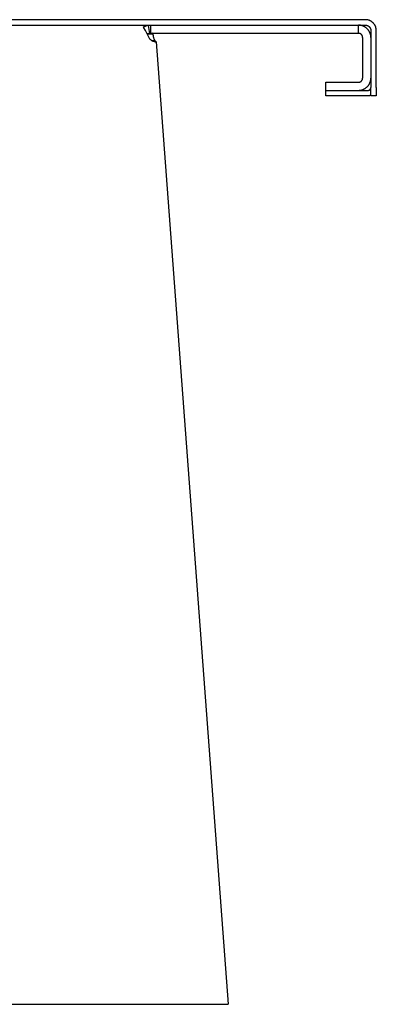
# Model space of a CAD drawing. Header units: millimetres. Extents: x 5000 to 9087, y 0 to 1808.
# Tile 4 of 4: x 8825 to 9087, y 1086 to 1808. Entities that reach past the tile are written whole.
import ezdxf

# ---------------------------------------------------------------- set-up
doc = ezdxf.new("R2010")
doc.units = ezdxf.units.MM
doc.layers.add('Make2D$Sichtbar$Kurven', color=7, linetype='Continuous', true_color=0x000000)

msp = doc.modelspace()

# ---------------------------------------------------------------- linework, layer by layer
at = {"layer": 'Make2D$Sichtbar$Kurven', "color": 18, "lineweight": -3, "true_color": 0x000000}
for p, q in [((9078.69, 1807.85), (8340.69, 1807.85)), ((9078.96, 1807.84), (9078.69, 1807.85)), ((9079.23, 1807.83), (9078.96, 1807.84)), ((9079.51, 1807.8), (9079.23, 1807.83)), ((9079.78, 1807.77), (9079.51, 1807.8)), ((9080.05, 1807.73), (9079.78, 1807.77)), ((9080.32, 1807.68), (9080.05, 1807.73)), ((9080.58, 1807.62), (9080.32, 1807.68)), ((9080.85, 1807.55), (9080.58, 1807.62)), ((9081.11, 1807.47), (9080.85, 1807.55)), ((9081.37, 1807.38), (9081.11, 1807.47)), ((9081.62, 1807.29), (9081.37, 1807.38)), ((9081.88, 1807.18), (9081.62, 1807.29)), ((9082.12, 1807.07), (9081.88, 1807.18)), ((9082.37, 1806.95), (9082.12, 1807.07)), ((9082.61, 1806.82), (9082.37, 1806.95)), ((9082.84, 1806.68), (9082.61, 1806.82)), ((9083.08, 1806.53), (9082.84, 1806.68)), ((9083.3, 1806.38), (9083.08, 1806.53)), ((9083.52, 1806.22), (9083.3, 1806.38)), ((9083.74, 1806.05), (9083.52, 1806.22)), ((9083.95, 1805.88), (9083.74, 1806.05)), ((9084.15, 1805.69), (9083.95, 1805.88)), ((9084.34, 1805.5), (9084.15, 1805.69)), ((9084.53, 1805.31), (9084.34, 1805.5)), ((9084.72, 1805.1), (9084.53, 1805.31)), ((9084.89, 1804.89), (9084.72, 1805.1)), ((8709.69, 1803.85), (9078.69, 1803.85)), ((8916.13, 1802.45), (8916.14, 1802.46)), ((8916.13, 1802.44), (8916.13, 1802.45)), ((8916.13, 1802.43), (8916.13, 1802.44)), ((8916.13, 1802.44), (8916.13, 1802.44)), ((8916.13, 1802.42), (8916.13, 1802.43)), ((8916.13, 1802.41), (8916.13, 1802.42)), ((8916.13, 1802.4), (8916.13, 1802.41)), ((8916.13, 1802.39), (8916.13, 1802.4)), ((8916.13, 1802.38), (8916.13, 1802.39)), ((8916.13, 1802.37), (8916.13, 1802.38)), ((8916.13, 1802.36), (8916.13, 1802.37)), ((8916.13, 1802.35), (8916.13, 1802.36)), ((8916.14, 1802.34), (8916.13, 1802.35)), ((8916.14, 1802.5), (8916.15, 1802.51)), ((8916.14, 1802.49), (8916.14, 1802.5)), ((8916.14, 1802.48), (8916.14, 1802.49)), ((8916.14, 1802.47), (8916.14, 1802.48)), ((8916.14, 1802.46), (8916.14, 1802.47)), ((8916.14, 1802.33), (8916.14, 1802.34)), ((8916.14, 1802.31), (8916.14, 1802.33)), ((8916.15, 1802.29), (8916.14, 1802.31)), ((8916.15, 1802.53), (8916.16, 1802.54)), ((8916.15, 1802.52), (8916.15, 1802.53)), ((8916.15, 1802.51), (8916.15, 1802.52)), ((8916.15, 1802.52), (8916.15, 1802.52)), ((8916.15, 1802.27), (8916.15, 1802.29)), ((8916.16, 1802.24), (8916.15, 1802.27)), ((8916.16, 1802.55), (8916.17, 1802.56)), ((8916.16, 1802.54), (8916.16, 1802.55)), ((8916.16, 1802.22), (8916.16, 1802.24)), ((8916.17, 1802.2), (8916.16, 1802.22)), ((8916.17, 1802.57), (8916.18, 1802.58)), ((8916.17, 1802.56), (8916.17, 1802.57)), ((8916.17, 1802.57), (8916.17, 1802.57)), ((8916.18, 1802.18), (8916.17, 1802.2)), ((8916.18, 1802.59), (8916.19, 1802.6)), ((8916.18, 1802.58), (8916.18, 1802.59)), ((8916.19, 1802.16), (8916.18, 1802.18)), ((8916.19, 1802.6), (8916.2, 1802.61)), ((8916.19, 1802.6), (8916.19, 1802.6)), ((8916.19, 1802.13), (8916.19, 1802.16)), ((8916.2, 1802.11), (8916.19, 1802.13)), ((8916.2, 1802.62), (8916.21, 1802.63)), ((8916.2, 1802.61), (8916.2, 1802.62)), ((8916.21, 1802.09), (8916.2, 1802.11)), ((8916.21, 1802.63), (8916.22, 1802.64)), ((8916.21, 1802.63), (8916.21, 1802.63)), ((8916.24, 1802.04), (8916.21, 1802.09)), ((8916.22, 1802.64), (8916.23, 1802.65)), ((8916.23, 1802.65), (8916.24, 1802.66)), ((8916.23, 1802.65), (8916.23, 1802.65)), ((8916.24, 1802.66), (8916.25, 1802.67)), ((8916.26, 1801.99), (8916.24, 1802.04)), ((8916.25, 1802.67), (8916.26, 1802.68)), ((8916.25, 1802.67), (8916.25, 1802.67)), ((8916.26, 1802.68), (8916.27, 1802.69)), ((8916.29, 1801.94), (8916.26, 1801.99)), ((8916.27, 1802.69), (8916.29, 1802.71)), ((8916.27, 1802.69), (8916.27, 1802.69)), ((8916.29, 1802.71), (8916.31, 1802.72)), ((8916.32, 1801.89), (8916.29, 1801.94)), ((8916.31, 1802.72), (8916.33, 1802.73)), ((8916.39, 1801.76), (8916.32, 1801.89)), ((8916.33, 1802.73), (8916.35, 1802.75)), ((8916.35, 1802.75), (8916.37, 1802.76)), ((8916.37, 1802.76), (8916.39, 1802.77)), ((8916.39, 1802.77), (8916.41, 1802.79)), ((8917.54, 1799.86), (8916.39, 1801.76)), ((8916.41, 1802.79), (8916.43, 1802.8)), ((8916.43, 1802.8), (8916.48, 1802.82)), ((8916.48, 1802.82), (8916.52, 1802.84)), ((8916.52, 1802.84), (8916.57, 1802.87)), ((8916.57, 1802.87), (8916.63, 1802.89)), ((8916.63, 1802.89), (8916.68, 1802.91)), ((8916.68, 1802.91), (8916.74, 1802.93)), ((8916.74, 1802.93), (8916.86, 1802.98)), ((8916.86, 1802.98), (8917, 1803.02)), ((8917, 1803.02), (8917.14, 1803.06)), ((8917.14, 1803.06), (8917.44, 1803.15)), ((8917.44, 1803.15), (8918.81, 1803.48)), ((8918.06, 1798.94), (8917.54, 1799.86)), ((8918.59, 1797.93), (8918.06, 1798.94)), ((8920.72, 1793.63), (8918.59, 1797.93)), ((8919.59, 1803.67), (8918.81, 1803.48)), ((8922.92, 1797.85), (8919.18, 1797.43)), ((8919.59, 1803.67), (8919.81, 1803.71)), ((8920.68, 1797.79), (8919.59, 1803.67)), ((8919.81, 1803.71), (8920.04, 1803.75)), ((8920.04, 1803.75), (8920.27, 1803.79)), ((8920.27, 1803.79), (8920.5, 1803.81)), ((8920.68, 1797.79), (8920.37, 1797.71)), ((8920.5, 1803.81), (8920.73, 1803.83)), ((8920.67, 1797.85), (8921.2, 1797.85)), ((8921.2, 1797.85), (8920.68, 1797.79)), ((8920.73, 1803.83), (8920.96, 1803.84)), ((8920.96, 1803.84), (8921.2, 1803.85)), ((8921.2, 1803.85), (8921.2, 1797.85)), ((8921.2, 1797.85), (8921.81, 1797.85)), ((8921.81, 1797.85), (9073.69, 1797.85)), ((8922.92, 1797.85), (8922.97, 1797.23)), ((9073.69, 1797.85), (9073.69, 1803.85)), ((9073.99, 1803.84), (9073.69, 1803.85)), ((9073.79, 1797.84), (9073.69, 1797.85)), ((9073.89, 1797.84), (9073.79, 1797.84)), ((9073.99, 1797.83), (9073.89, 1797.84)), ((9074.3, 1803.82), (9073.99, 1803.84)), ((9074.09, 1797.82), (9073.99, 1797.83)), ((9074.2, 1797.8), (9074.09, 1797.82)), ((9074.3, 1797.78), (9074.2, 1797.8)), ((9074.61, 1803.8), (9074.3, 1803.82)), ((9074.4, 1797.76), (9074.3, 1797.78)), ((9074.91, 1803.76), (9074.61, 1803.8)), ((9075.22, 1803.71), (9074.91, 1803.76)), ((9075.52, 1803.66), (9075.22, 1803.71)), ((9075.82, 1803.59), (9075.52, 1803.66)), ((9076.11, 1803.51), (9075.82, 1803.59)), ((9076.41, 1803.42), (9076.11, 1803.51)), ((9076.7, 1803.33), (9076.41, 1803.42)), ((9076.99, 1803.22), (9076.7, 1803.33)), ((9077.27, 1803.1), (9076.99, 1803.22)), ((9077.55, 1802.97), (9077.27, 1803.1)), ((9077.83, 1802.84), (9077.55, 1802.97)), ((9078.1, 1802.69), (9077.83, 1802.84)), ((9078.36, 1802.54), (9078.1, 1802.69)), ((9078.62, 1802.37), (9078.36, 1802.54)), ((9078.88, 1802.2), (9078.62, 1802.37)), ((9078.69, 1803.85), (9078.82, 1803.84)), ((9078.82, 1803.84), (9078.96, 1803.84)), ((9079.12, 1802.02), (9078.88, 1802.2)), ((9078.96, 1803.84), (9079.1, 1803.82)), ((9079.1, 1803.82), (9079.23, 1803.81)), ((9079.37, 1801.83), (9079.12, 1802.02)), ((9079.23, 1803.81), (9079.37, 1803.79)), ((9079.37, 1803.79), (9079.5, 1803.76)), ((9079.6, 1801.63), (9079.37, 1801.83)), ((9079.5, 1803.76), (9079.63, 1803.73)), ((9079.83, 1801.42), (9079.6, 1801.63)), ((9079.63, 1803.73), (9079.77, 1803.7)), ((9079.77, 1803.7), (9079.9, 1803.66)), ((9080.05, 1801.21), (9079.83, 1801.42)), ((9079.9, 1803.66), (9080.03, 1803.61)), ((9080.03, 1803.61), (9080.16, 1803.57)), ((9080.26, 1800.99), (9080.05, 1801.21)), ((9080.16, 1803.57), (9080.28, 1803.51)), ((9080.47, 1800.76), (9080.26, 1800.99)), ((9080.28, 1803.51), (9080.41, 1803.46)), ((9080.41, 1803.46), (9080.53, 1803.4)), ((9080.67, 1800.53), (9080.47, 1800.76)), ((9080.53, 1803.4), (9080.65, 1803.33)), ((9080.65, 1803.33), (9080.77, 1803.26)), ((9080.86, 1800.28), (9080.67, 1800.53)), ((9080.77, 1803.26), (9080.88, 1803.19)), ((9081.04, 1800.04), (9080.86, 1800.28)), ((9080.88, 1803.19), (9080.99, 1803.11)), ((9080.99, 1803.11), (9081.1, 1803.03)), ((9081.21, 1799.78), (9081.04, 1800.04)), ((9081.1, 1803.03), (9081.21, 1802.95)), ((9081.21, 1802.95), (9081.32, 1802.86)), ((9081.38, 1799.52), (9081.21, 1799.78)), ((9081.32, 1802.86), (9081.42, 1802.77)), ((9081.53, 1799.26), (9081.38, 1799.52)), ((9081.42, 1802.77), (9081.52, 1802.67)), ((9081.52, 1802.67), (9081.61, 1802.58)), ((9081.68, 1798.99), (9081.53, 1799.26)), ((9081.61, 1802.58), (9081.7, 1802.47)), ((9081.81, 1798.71), (9081.68, 1798.99)), ((9081.7, 1802.47), (9081.79, 1802.37)), ((9081.79, 1802.37), (9081.88, 1802.26)), ((9081.94, 1798.43), (9081.81, 1798.71)), ((9081.88, 1802.26), (9081.96, 1802.15)), ((9082.06, 1798.15), (9081.94, 1798.43)), ((9081.96, 1802.15), (9082.03, 1802.04)), ((9082.03, 1802.04), (9082.11, 1801.92)), ((9082.17, 1797.86), (9082.06, 1798.15)), ((9082.11, 1801.92), (9082.17, 1801.81)), ((9082.17, 1801.81), (9082.24, 1801.69)), ((9082.26, 1797.57), (9082.17, 1797.86)), ((9082.24, 1801.69), (9082.3, 1801.56)), ((9082.3, 1801.56), (9082.36, 1801.44)), ((9082.36, 1801.44), (9082.41, 1801.31)), ((9082.41, 1801.31), (9082.46, 1801.18)), ((9082.46, 1801.18), (9082.5, 1801.06)), ((9082.5, 1801.06), (9082.54, 1800.92)), ((9082.54, 1800.92), (9082.57, 1800.79)), ((9082.57, 1800.79), (9082.6, 1800.66)), ((9082.6, 1800.66), (9082.63, 1800.53)), ((9082.63, 1800.53), (9082.65, 1800.39)), ((9082.65, 1800.39), (9082.67, 1800.25)), ((9082.67, 1800.25), (9082.68, 1800.12)), ((9082.68, 1800.12), (9082.69, 1799.98)), ((9082.69, 1799.98), (9082.69, 1799.85)), ((9082.69, 1799.85), (9082.69, 1758.03)), ((9085.06, 1804.68), (9084.89, 1804.89)), ((9085.22, 1804.46), (9085.06, 1804.68)), ((9085.38, 1804.23), (9085.22, 1804.46)), ((9085.52, 1804), (9085.38, 1804.23)), ((9085.66, 1803.77), (9085.52, 1804)), ((9085.79, 1803.53), (9085.66, 1803.77)), ((9085.91, 1803.28), (9085.79, 1803.53)), ((9086.03, 1803.03), (9085.91, 1803.28)), ((9086.13, 1802.78), (9086.03, 1803.03)), ((9086.23, 1802.52), (9086.13, 1802.78)), ((9086.31, 1802.27), (9086.23, 1802.52)), ((9086.39, 1802), (9086.31, 1802.27)), ((9086.46, 1801.74), (9086.39, 1802)), ((9086.52, 1801.47), (9086.46, 1801.74)), ((9086.57, 1801.2), (9086.52, 1801.47)), ((9086.61, 1800.93), (9086.57, 1801.2)), ((9086.65, 1800.66), (9086.61, 1800.93)), ((9086.67, 1800.39), (9086.65, 1800.66)), ((9086.68, 1800.12), (9086.67, 1800.39)), ((9086.69, 1799.85), (9086.68, 1800.12)), ((9086.69, 1758.03), (9086.69, 1799.85)), ((8919.9, 1797.6), (8918.89, 1797.36)), ((8922.97, 1797.23), (8919.13, 1796.87)), ((8920.37, 1797.71), (8919.9, 1797.6)), ((8920.92, 1793.44), (8920.72, 1793.63)), ((8921.12, 1793.26), (8920.92, 1793.44)), ((8921.33, 1793.08), (8921.12, 1793.26)), ((8921.55, 1792.91), (8921.33, 1793.08)), ((8921.77, 1792.75), (8921.55, 1792.91)), ((8922, 1792.6), (8921.77, 1792.75)), ((8922.23, 1792.45), (8922, 1792.6)), ((8922.47, 1792.31), (8922.23, 1792.45)), ((8922.71, 1792.18), (8922.47, 1792.31)), ((8924.45, 1792.41), (8922.63, 1792.24)), ((8922.96, 1792.06), (8922.71, 1792.18)), ((8923.21, 1791.94), (8922.96, 1792.06)), ((8922.97, 1797.23), (8922.97, 1796.95)), ((8922.97, 1796.95), (8922.98, 1796.66)), ((8922.98, 1796.66), (8923, 1796.38)), ((8923, 1796.38), (8923.04, 1796.1)), ((8923.04, 1796.1), (8923.08, 1795.82)), ((8923.08, 1795.82), (8923.13, 1795.54)), ((8923.13, 1795.54), (8923.19, 1795.26)), ((8923.19, 1795.26), (8923.26, 1794.98)), ((8923.46, 1791.84), (8923.21, 1791.94)), ((8923.26, 1794.98), (8923.34, 1794.71)), ((8923.34, 1794.71), (8923.43, 1794.44)), ((8923.43, 1794.44), (8923.52, 1794.17)), ((8923.72, 1791.74), (8923.46, 1791.84)), ((8923.52, 1794.17), (8923.63, 1793.91)), ((8923.63, 1793.91), (8923.75, 1793.65)), ((8923.98, 1791.65), (8923.72, 1791.74)), ((8923.75, 1793.65), (8923.87, 1793.39)), ((8923.87, 1793.39), (8924, 1793.14)), ((8924.24, 1791.57), (8923.98, 1791.65)), ((8924, 1793.14), (8924.14, 1792.89)), ((8924.14, 1792.89), (8924.29, 1792.65)), ((8924.51, 1791.5), (8924.24, 1791.57)), ((8924.29, 1792.65), (8924.45, 1792.41)), ((8924.45, 1792.41), (8924.52, 1792.36)), ((8924.78, 1791.44), (8924.51, 1791.5)), ((8924.52, 1792.36), (8924.59, 1792.31)), ((8924.59, 1792.31), (8924.65, 1792.25)), ((8924.65, 1792.25), (8924.72, 1792.19)), ((8924.72, 1792.19), (8924.78, 1792.14)), ((8924.78, 1792.14), (8924.84, 1792.07)), ((8925.05, 1791.38), (8924.78, 1791.44)), ((8924.84, 1792.07), (8924.9, 1792.01)), ((8924.9, 1792.01), (8924.95, 1791.94)), ((8924.95, 1791.94), (8925, 1791.88)), ((8925, 1791.88), (8925.05, 1791.81)), ((8925.05, 1791.81), (8925.1, 1791.74)), ((8925.06, 1791.38), (8925.05, 1791.38)), ((8925.05, 1791.38), (8925.05, 1791.38)), ((8925.07, 1791.38), (8925.06, 1791.38)), ((8925.06, 1791.38), (8925.06, 1791.38)), ((8925.08, 1791.38), (8925.07, 1791.38)), ((8925.07, 1791.38), (8925.07, 1791.38)), ((8925.09, 1791.38), (8925.08, 1791.38)), ((8925.08, 1791.38), (8925.08, 1791.38)), ((8925.1, 1791.38), (8925.09, 1791.38)), ((8925.09, 1791.38), (8925.09, 1791.38)), ((8925.1, 1791.74), (8925.15, 1791.66)), ((8925.11, 1791.38), (8925.1, 1791.38)), ((8925.1, 1791.38), (8925.1, 1791.38)), ((8925.12, 1791.38), (8925.11, 1791.38)), ((8925.11, 1791.38), (8925.11, 1791.38)), ((8925.13, 1791.38), (8925.12, 1791.38)), ((8925.12, 1791.38), (8925.12, 1791.38)), ((8925.14, 1791.38), (8925.13, 1791.38)), ((8925.13, 1791.38), (8925.13, 1791.38)), ((8925.15, 1791.39), (8925.14, 1791.39)), ((8925.14, 1791.39), (8925.14, 1791.38)), ((8925.15, 1791.66), (8925.19, 1791.59)), ((8925.16, 1791.4), (8925.15, 1791.39)), ((8925.15, 1791.39), (8925.15, 1791.39)), ((8925.15, 1791.39), (8925.15, 1791.39)), ((8925.17, 1791.4), (8925.16, 1791.4)), ((8925.16, 1791.4), (8925.16, 1791.4)), ((8925.18, 1791.41), (8925.17, 1791.4)), ((8925.17, 1791.4), (8925.17, 1791.4)), ((8925.19, 1791.42), (8925.18, 1791.41)), ((8925.18, 1791.41), (8925.18, 1791.41)), ((8925.18, 1791.41), (8925.18, 1791.41)), ((8925.19, 1791.59), (8925.23, 1791.51)), ((8925.2, 1791.43), (8925.19, 1791.42)), ((8925.19, 1791.42), (8925.19, 1791.42)), ((8925.19, 1791.42), (8925.19, 1791.42)), ((8925.21, 1791.44), (8925.2, 1791.44)), ((8925.2, 1791.44), (8925.2, 1791.43)), ((8925.2, 1791.43), (8925.2, 1791.43)), ((8925.22, 1791.45), (8925.21, 1791.45)), ((8925.21, 1791.45), (8925.21, 1791.44)), ((8925.21, 1791.44), (8925.21, 1791.44)), ((8925.23, 1791.48), (8925.22, 1791.47)), ((8925.22, 1791.47), (8925.22, 1791.47)), ((8925.22, 1791.47), (8925.22, 1791.46)), ((8925.22, 1791.46), (8925.22, 1791.46)), ((8925.22, 1791.46), (8925.22, 1791.45)), ((8925.23, 1791.51), (8978.01, 1085.85)), ((8925.23, 1791.51), (8925.23, 1791.51)), ((8925.23, 1791.51), (8925.23, 1791.5)), ((8925.23, 1791.5), (8925.23, 1791.5)), ((8925.23, 1791.5), (8925.23, 1791.49)), ((8925.23, 1791.49), (8925.23, 1791.49)), ((8925.23, 1791.49), (8925.23, 1791.48)), ((8925.23, 1791.48), (8925.23, 1791.48)), ((9074.5, 1797.73), (9074.4, 1797.76)), ((9074.59, 1797.7), (9074.5, 1797.73)), ((9074.69, 1797.67), (9074.59, 1797.7)), ((9074.79, 1797.64), (9074.69, 1797.67)), ((9074.88, 1797.6), (9074.79, 1797.64)), ((9074.97, 1797.55), (9074.88, 1797.6)), ((9075.07, 1797.51), (9074.97, 1797.55)), ((9075.16, 1797.46), (9075.07, 1797.51)), ((9075.24, 1797.41), (9075.16, 1797.46)), ((9075.33, 1797.35), (9075.24, 1797.41)), ((9075.42, 1797.3), (9075.33, 1797.35)), ((9075.5, 1797.24), (9075.42, 1797.3)), ((9075.58, 1797.17), (9075.5, 1797.24)), ((9075.66, 1797.11), (9075.58, 1797.17)), ((9075.73, 1797.04), (9075.66, 1797.11)), ((9075.81, 1796.97), (9075.73, 1797.04)), ((9075.88, 1796.89), (9075.81, 1796.97)), ((9075.95, 1796.82), (9075.88, 1796.89)), ((9076.01, 1796.74), (9075.95, 1796.82)), ((9076.08, 1796.66), (9076.01, 1796.74)), ((9076.14, 1796.58), (9076.08, 1796.66)), ((9076.19, 1796.49), (9076.14, 1796.58)), ((9076.25, 1796.4), (9076.19, 1796.49)), ((9076.3, 1796.32), (9076.25, 1796.4)), ((9076.35, 1796.23), (9076.3, 1796.32)), ((9076.4, 1796.13), (9076.35, 1796.23)), ((9076.44, 1796.04), (9076.4, 1796.13)), ((9076.48, 1795.95), (9076.44, 1796.04)), ((9076.51, 1795.85), (9076.48, 1795.95)), ((9076.55, 1795.75), (9076.51, 1795.85)), ((9076.57, 1795.65), (9076.55, 1795.75)), ((9076.6, 1795.56), (9076.57, 1795.65)), ((9076.62, 1795.46), (9076.6, 1795.56)), ((9076.64, 1795.36), (9076.62, 1795.46)), ((9076.66, 1795.25), (9076.64, 1795.36)), ((9076.67, 1795.15), (9076.66, 1795.25)), ((9076.68, 1795.05), (9076.67, 1795.15)), ((9076.68, 1794.95), (9076.68, 1795.05)), ((9076.69, 1794.85), (9076.68, 1794.95)), ((9076.69, 1794.85), (9076.69, 1765.03)), ((9082.35, 1797.27), (9082.26, 1797.57)), ((9082.43, 1796.98), (9082.35, 1797.27)), ((9082.5, 1796.68), (9082.43, 1796.98)), ((9082.56, 1796.37), (9082.5, 1796.68)), ((9082.6, 1796.07), (9082.56, 1796.37)), ((9082.64, 1795.77), (9082.6, 1796.07)), ((9082.67, 1795.46), (9082.64, 1795.77)), ((9082.68, 1795.15), (9082.67, 1795.46)), ((9082.69, 1794.85), (9082.68, 1795.15)), ((9082.69, 1794.85), (9082.69, 1765.03)), ((9049.69, 1756.03), (9049.69, 1762.03)), ((9049.69, 1762.03), (9073.69, 1762.03)), ((9073.69, 1762.03), (9073.79, 1762.03)), ((9073.79, 1762.03), (9073.89, 1762.04)), ((9073.89, 1762.04), (9073.99, 1762.05)), ((9073.99, 1762.05), (9074.09, 1762.06)), ((9074.09, 1762.06), (9074.2, 1762.07)), ((9074.2, 1762.07), (9074.3, 1762.09)), ((9074.3, 1762.09), (9074.4, 1762.12)), ((9074.4, 1762.12), (9074.5, 1762.14)), ((9074.5, 1762.14), (9074.59, 1762.17)), ((9074.59, 1762.17), (9074.69, 1762.2)), ((9074.69, 1762.2), (9074.79, 1762.24)), ((9074.79, 1762.24), (9074.88, 1762.28)), ((9074.88, 1762.28), (9074.97, 1762.32)), ((9074.97, 1762.32), (9075.07, 1762.37)), ((9075.07, 1762.37), (9075.16, 1762.42)), ((9075.16, 1762.42), (9075.24, 1762.47)), ((9075.24, 1762.47), (9075.33, 1762.52)), ((9075.33, 1762.52), (9075.42, 1762.58)), ((9075.42, 1762.58), (9075.5, 1762.64)), ((9075.5, 1762.64), (9075.58, 1762.7)), ((9075.58, 1762.7), (9075.66, 1762.77)), ((9075.66, 1762.77), (9075.73, 1762.84)), ((9075.73, 1762.84), (9075.81, 1762.91)), ((9075.81, 1762.91), (9075.88, 1762.98)), ((9075.88, 1762.98), (9075.95, 1763.06)), ((9075.95, 1763.06), (9076.01, 1763.14)), ((9076.01, 1763.14), (9076.08, 1763.22)), ((9076.08, 1763.22), (9076.14, 1763.3)), ((9076.14, 1763.3), (9076.19, 1763.39)), ((9076.19, 1763.39), (9076.25, 1763.47)), ((9076.25, 1763.47), (9076.3, 1763.56)), ((9076.3, 1763.56), (9076.35, 1763.65)), ((9076.35, 1763.65), (9076.4, 1763.74)), ((9076.4, 1763.74), (9076.44, 1763.84)), ((9076.44, 1763.84), (9076.48, 1763.93)), ((9076.48, 1763.93), (9076.51, 1764.03)), ((9076.51, 1764.03), (9076.55, 1764.12)), ((9076.55, 1764.12), (9076.57, 1764.22)), ((9076.57, 1764.22), (9076.6, 1764.32)), ((9076.6, 1764.32), (9076.62, 1764.42)), ((9076.62, 1764.42), (9076.64, 1764.52)), ((9076.64, 1764.52), (9076.66, 1764.62)), ((9076.66, 1764.62), (9076.67, 1764.72)), ((9076.67, 1764.72), (9076.68, 1764.83)), ((9076.68, 1764.93), (9076.69, 1765.03)), ((9076.68, 1764.83), (9076.68, 1764.93)), ((9081.94, 1761.45), (9082.06, 1761.73)), ((9082.06, 1761.73), (9082.17, 1762.02)), ((9082.17, 1762.02), (9082.26, 1762.31)), ((9082.26, 1762.31), (9082.35, 1762.6)), ((9082.35, 1762.6), (9082.43, 1762.9)), ((9082.43, 1762.9), (9082.5, 1763.2)), ((9082.5, 1763.2), (9082.56, 1763.5)), ((9082.56, 1763.5), (9082.6, 1763.81)), ((9082.6, 1763.81), (9082.64, 1764.11)), ((9082.64, 1764.11), (9082.67, 1764.42)), ((9082.67, 1764.42), (9082.68, 1764.72)), ((9082.68, 1764.72), (9082.69, 1765.03)), ((9049.69, 1756.03), (9080.69, 1756.03)), ((9049.69, 1752.03), (9049.69, 1756.03)), ((9073.69, 1756.03), (9073.99, 1756.04)), ((9073.99, 1756.04), (9074.3, 1756.05)), ((9074.3, 1756.05), (9074.61, 1756.08)), ((9074.61, 1756.08), (9074.91, 1756.11)), ((9074.91, 1756.11), (9075.22, 1756.16)), ((9075.22, 1756.16), (9075.52, 1756.22)), ((9075.52, 1756.22), (9075.82, 1756.29)), ((9075.82, 1756.29), (9076.11, 1756.36)), ((9076.11, 1756.36), (9076.41, 1756.45)), ((9076.41, 1756.45), (9076.7, 1756.55)), ((9076.7, 1756.55), (9076.99, 1756.66)), ((9076.99, 1756.66), (9077.27, 1756.78)), ((9077.27, 1756.78), (9077.55, 1756.9)), ((9077.55, 1756.9), (9077.83, 1757.04)), ((9077.83, 1757.04), (9078.1, 1757.19)), ((9078.1, 1757.19), (9078.36, 1757.34)), ((9078.36, 1757.34), (9078.62, 1757.51)), ((9078.62, 1757.51), (9078.88, 1757.68)), ((9078.88, 1757.68), (9079.12, 1757.86)), ((9079.12, 1757.86), (9079.37, 1758.05)), ((9079.37, 1758.05), (9079.6, 1758.25)), ((9079.6, 1758.25), (9079.83, 1758.45)), ((9079.83, 1758.45), (9080.05, 1758.67)), ((9080.05, 1758.67), (9080.26, 1758.89)), ((9080.26, 1758.89), (9080.47, 1759.12)), ((9080.47, 1759.12), (9080.67, 1759.35)), ((9080.67, 1759.35), (9080.86, 1759.59)), ((9080.69, 1756.03), (9080.76, 1756.03)), ((9080.76, 1756.03), (9080.82, 1756.04)), ((9080.82, 1756.04), (9080.89, 1756.04)), ((9080.86, 1759.59), (9081.04, 1759.84)), ((9080.89, 1756.04), (9080.96, 1756.05)), ((9080.96, 1756.05), (9081.03, 1756.06)), ((9081.03, 1756.06), (9081.09, 1756.07)), ((9081.04, 1759.84), (9081.21, 1760.1)), ((9081.09, 1756.07), (9081.16, 1756.09)), ((9081.16, 1756.09), (9081.23, 1756.11)), ((9081.21, 1760.1), (9081.38, 1760.35)), ((9081.23, 1756.11), (9081.29, 1756.12)), ((9081.29, 1756.12), (9081.36, 1756.15)), ((9081.36, 1756.15), (9081.42, 1756.17)), ((9081.38, 1760.35), (9081.53, 1760.62)), ((9081.42, 1756.17), (9081.48, 1756.2)), ((9081.48, 1756.2), (9081.55, 1756.22)), ((9081.53, 1760.62), (9081.68, 1760.89)), ((9081.55, 1756.22), (9081.61, 1756.26)), ((9081.61, 1756.26), (9081.67, 1756.29)), ((9081.67, 1756.29), (9081.73, 1756.32)), ((9081.68, 1760.89), (9081.81, 1761.17)), ((9081.73, 1756.32), (9081.78, 1756.36)), ((9081.78, 1756.36), (9081.84, 1756.4)), ((9081.81, 1761.17), (9081.94, 1761.45)), ((9081.84, 1756.4), (9081.9, 1756.44)), ((9081.9, 1756.44), (9081.95, 1756.48)), ((9081.95, 1756.48), (9082, 1756.52)), ((9082, 1756.52), (9082.05, 1756.57)), ((9082.05, 1756.57), (9082.1, 1756.62)), ((9082.1, 1756.62), (9082.15, 1756.67)), ((9082.15, 1756.67), (9082.2, 1756.72)), ((9082.2, 1756.72), (9082.24, 1756.77)), ((9082.24, 1756.77), (9082.28, 1756.82)), ((9082.28, 1756.82), (9082.32, 1756.88)), ((9082.32, 1756.88), (9082.36, 1756.93)), ((9082.36, 1756.93), (9082.4, 1756.99)), ((9082.4, 1756.99), (9082.43, 1757.05)), ((9082.43, 1757.05), (9082.46, 1757.11)), ((9082.46, 1757.11), (9082.49, 1757.17)), ((9082.49, 1757.17), (9082.52, 1757.23)), ((9082.52, 1757.23), (9082.55, 1757.3)), ((9082.55, 1757.3), (9082.57, 1757.36)), ((9082.57, 1757.36), (9082.59, 1757.43)), ((9082.59, 1757.43), (9082.61, 1757.49)), ((9082.61, 1757.49), (9082.63, 1757.56)), ((9082.63, 1757.56), (9082.65, 1757.62)), ((9082.65, 1757.62), (9082.66, 1757.69)), ((9082.66, 1757.69), (9082.67, 1757.76)), ((9082.67, 1757.76), (9082.68, 1757.83)), ((9082.68, 1757.89), (9082.69, 1757.96)), ((9082.68, 1757.83), (9082.68, 1757.89)), ((9082.69, 1752.03), (9082.69, 1758.03)), ((9082.69, 1757.96), (9082.69, 1758.03)), ((9086.69, 1758.03), (9086.69, 1752.03)), ((9080.69, 1752.03), (9049.69, 1752.03)), ((9080.89, 1752.03), (9080.69, 1752.03)), ((9081.1, 1752.04), (9080.89, 1752.03)), ((9081.3, 1752.06), (9081.1, 1752.04)), ((9081.5, 1752.09), (9081.3, 1752.06)), ((9081.7, 1752.12), (9081.5, 1752.09)), ((9081.9, 1752.16), (9081.7, 1752.12)), ((9082.1, 1752.2), (9081.9, 1752.16)), ((9082.3, 1752.25), (9082.1, 1752.2)), ((9082.49, 1752.31), (9082.3, 1752.25)), ((9082.69, 1752.37), (9082.49, 1752.31)), ((9086.69, 1752.03), (9082.69, 1752.03)), ((8714.36, 1085.85), (8973.65, 1085.85)), ((8973.65, 1085.85), (8978.01, 1085.85))]:
    msp.add_line(p, q, dxfattribs=at)

doc.saveas('drawing.dxf')
